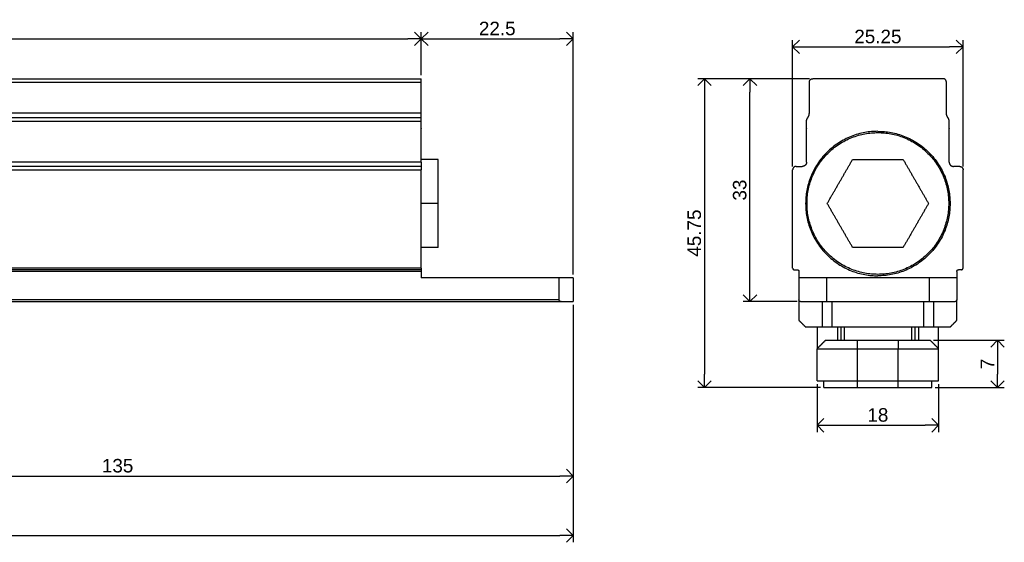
# Model space of a CAD drawing. Header units: millimetres. Extents: x 305 to 653, y 1507 to 1733.
# Tile 4 of 5: x 507 to 653, y 1507 to 1584. Entities that reach past the tile are written whole.
import ezdxf

# ---------------------------------------------------------------- set-up
doc = ezdxf.new("R2010")
doc.units = ezdxf.units.MM
for name, color, linetype, true_color in [('Make2D$dims', 7, 'Continuous', 0x007f00), ('Make2D$Visible$Curves', 7, 'Continuous', 0x000000), ('Make2D$Visible$Tangents', 7, 'Continuous', 0x000000)]:
    doc.layers.add(name, color=color, linetype=linetype, true_color=true_color)
doc.styles.add('Arial Regular', font='txt')
doc.dimstyles.new('dimensions default 01', dxfattribs={"dimtxt": 2, "dimasz": 2, "dimexe": 1, "dimexo": 0.5, "dimgap": 0.5, "dimtad": 1, "dimtoh": 1, "dimdec": 3, "dimdsep": 46, "dimtxsty": 'Arial Regular', "dimblk": 'OPEN90', "dimcen": 2.5, "dimadec": 1, "dimazin": 1, "dimtfac": 1, "dimtdec": 4, "dimtix": 1, "dimtofl": 0, "dimtmove": 1, "dimatfit": 3, "dimldrblk": 'OPEN90', "dimfxl": 1, "dimtolj": 1, "dimtzin": 1, "dimarcsym": 0})

# ---------------------------------------------------------------- blocks, each defined once
blk = doc.blocks.new('_Open90')
at = {"color": 0, "linetype": 'ByBlock', "lineweight": -2}
for p, q in [((0, 0), (-1, 0)), ((-0.5, 0.5), (0, 0)), ((0, 0), (-0.5, -0.5))]:
    blk.add_line(p, q, dxfattribs=at)
blk = doc.blocks.new('*D2')
at = {"layer": 'Defpoints', "color": 0}
for p in [(624.83, 1530.62), (642.83, 1530.62), (642.83, 1524.03)]:
    blk.add_point(p, dxfattribs=at)
at = {"layer": 'Make2D$dims', "color": 0, "lineweight": -2}
for p, q in [((624.83, 1530.12), (624.83, 1523.03)), ((642.83, 1530.12), (642.83, 1523.03)), ((626.83, 1524.03), (640.83, 1524.03))]:
    blk.add_line(p, q, dxfattribs=at)
at = {"layer": 'Make2D$dims', "color": 0, "lineweight": -2, "xscale": 2, "yscale": 2, "zscale": 2, "rotation": 180}
blk.add_blockref('_Open90', (624.83, 1524.03), dxfattribs=at)
at = {"layer": 'Make2D$dims', "color": 0, "lineweight": -2, "xscale": 2, "yscale": 2, "zscale": 2}
blk.add_blockref('_Open90', (642.83, 1524.03), dxfattribs=at)
at = {"layer": 'Make2D$dims', "color": 0, "insert": (633.83, 1525.55), "char_height": 2, "attachment_point": 5, "style": 'Arial Regular'}
blk.add_mtext('\\A1;18', dxfattribs=at)
blk = doc.blocks.new('*D3')
at = {"layer": 'Defpoints', "color": 0}
for p in [(641.58, 1536.62), (641.83, 1529.62), (651.56, 1529.62)]:
    blk.add_point(p, dxfattribs=at)
at = {"layer": 'Make2D$dims', "color": 0, "lineweight": -2}
for p, q in [((642.08, 1536.62), (652.56, 1536.62)), ((651.56, 1534.62), (651.56, 1531.62)), ((642.33, 1529.62), (652.56, 1529.62))]:
    blk.add_line(p, q, dxfattribs=at)
at = {"layer": 'Make2D$dims', "color": 0, "lineweight": -2, "xscale": 2, "yscale": 2, "zscale": 2}
for p, rotation in [((651.56, 1536.62), 90), ((651.56, 1529.62), 270)]:
    blk.add_blockref('_Open90', p, dxfattribs=dict(at, rotation=rotation))
at = {"layer": 'Make2D$dims', "color": 0, "insert": (650.06, 1533.12), "char_height": 2, "attachment_point": 5, "rotation": 90, "style": 'Arial Regular'}
blk.add_mtext('\\A1;7', dxfattribs=at)
blk = doc.blocks.new('*D4')
at = {"layer": 'Defpoints', "color": 0}
for p in [(646.45, 1580.09), (621.2, 1561.88), (646.45, 1561.88)]:
    blk.add_point(p, dxfattribs=at)
at = {"layer": 'Make2D$dims', "color": 0, "lineweight": -2}
for p, q in [((621.2, 1562.38), (621.2, 1581.09)), ((623.2, 1580.09), (644.45, 1580.09)), ((646.45, 1562.38), (646.45, 1581.09))]:
    blk.add_line(p, q, dxfattribs=at)
at = {"layer": 'Make2D$dims', "color": 0, "lineweight": -2, "xscale": 2, "yscale": 2, "zscale": 2, "rotation": 180}
blk.add_blockref('_Open90', (621.2, 1580.09), dxfattribs=at)
at = {"layer": 'Make2D$dims', "color": 0, "lineweight": -2, "xscale": 2, "yscale": 2, "zscale": 2}
blk.add_blockref('_Open90', (646.45, 1580.09), dxfattribs=at)
at = {"layer": 'Make2D$dims', "color": 0, "insert": (633.83, 1581.61), "char_height": 2, "attachment_point": 5, "style": 'Arial Regular'}
blk.add_mtext('\\A1;25.25', dxfattribs=at)
blk = doc.blocks.new('*D5')
at = {"layer": 'Defpoints', "color": 0}
for p in [(614.88, 1575.37), (624.18, 1575.37), (622.38, 1542.37)]:
    blk.add_point(p, dxfattribs=at)
at = {"layer": 'Make2D$dims', "color": 0, "lineweight": -2}
for p, q in [((623.68, 1575.37), (613.88, 1575.37)), ((614.88, 1544.37), (614.88, 1573.37)), ((621.88, 1542.37), (613.88, 1542.37))]:
    blk.add_line(p, q, dxfattribs=at)
at = {"layer": 'Make2D$dims', "color": 0, "lineweight": -2, "xscale": 2, "yscale": 2, "zscale": 2}
for p, rotation in [((614.88, 1575.37), 90), ((614.88, 1542.37), 270)]:
    blk.add_blockref('_Open90', p, dxfattribs=dict(at, rotation=rotation))
at = {"layer": 'Make2D$dims', "color": 0, "insert": (613.36, 1558.87), "char_height": 2, "attachment_point": 5, "rotation": 90, "style": 'Arial Regular'}
blk.add_mtext('\\A1;33', dxfattribs=at)
blk = doc.blocks.new('*D6')
at = {"layer": 'Defpoints', "color": 0}
for p in [(624.18, 1575.37), (608.15, 1529.62), (625.83, 1529.62)]:
    blk.add_point(p, dxfattribs=at)
at = {"layer": 'Make2D$dims', "color": 0, "lineweight": -2}
for p, q in [((623.68, 1575.37), (607.15, 1575.37)), ((608.15, 1573.37), (608.15, 1531.62)), ((625.33, 1529.62), (607.15, 1529.62))]:
    blk.add_line(p, q, dxfattribs=at)
at = {"layer": 'Make2D$dims', "color": 0, "lineweight": -2, "xscale": 2, "yscale": 2, "zscale": 2}
for p, rotation in [((608.15, 1575.37), 90), ((608.15, 1529.62), 270)]:
    blk.add_blockref('_Open90', p, dxfattribs=dict(at, rotation=rotation))
at = {"layer": 'Make2D$dims', "color": 0, "insert": (606.63, 1552.5), "char_height": 2, "attachment_point": 5, "rotation": 90, "style": 'Arial Regular'}
blk.add_mtext('\\A1;45.75', dxfattribs=at)
blk = doc.blocks.new('*D7')
at = {"layer": 'Defpoints', "color": 0}
for p in [(318.68, 1542.37), (588.68, 1542.37), (588.68, 1507.7)]:
    blk.add_point(p, dxfattribs=at)
at = {"layer": 'Make2D$dims', "color": 0, "lineweight": -2}
for p, q in [((318.68, 1541.87), (318.68, 1506.7)), ((588.68, 1541.87), (588.68, 1506.7)), ((320.68, 1507.7), (586.68, 1507.7))]:
    blk.add_line(p, q, dxfattribs=at)
at = {"layer": 'Make2D$dims', "color": 0, "lineweight": -2, "xscale": 2, "yscale": 2, "zscale": 2, "rotation": 180}
blk.add_blockref('_Open90', (318.68, 1507.7), dxfattribs=at)
at = {"layer": 'Make2D$dims', "color": 0, "lineweight": -2, "xscale": 2, "yscale": 2, "zscale": 2}
blk.add_blockref('_Open90', (588.68, 1507.7), dxfattribs=at)
at = {"layer": 'Make2D$dims', "color": 0, "insert": (453.68, 1509.22), "char_height": 2, "attachment_point": 5, "style": 'Arial Regular'}
blk.add_mtext('\\A1;270', dxfattribs=at)
blk = doc.blocks.new('*D8')
at = {"layer": 'Defpoints', "color": 0}
for p in [(588.68, 1581.28), (566.18, 1575.37), (588.68, 1545.88)]:
    blk.add_point(p, dxfattribs=at)
at = {"layer": 'Make2D$dims', "color": 0, "lineweight": -2}
for p, q in [((566.18, 1575.87), (566.18, 1582.28)), ((588.68, 1546.38), (588.68, 1582.28)), ((568.18, 1581.28), (586.68, 1581.28))]:
    blk.add_line(p, q, dxfattribs=at)
at = {"layer": 'Make2D$dims', "color": 0, "lineweight": -2, "xscale": 2, "yscale": 2, "zscale": 2, "rotation": 180}
blk.add_blockref('_Open90', (566.18, 1581.28), dxfattribs=at)
at = {"layer": 'Make2D$dims', "color": 0, "lineweight": -2, "xscale": 2, "yscale": 2, "zscale": 2}
blk.add_blockref('_Open90', (588.68, 1581.28), dxfattribs=at)
at = {"layer": 'Make2D$dims', "color": 0, "insert": (577.43, 1582.8), "char_height": 2, "attachment_point": 5, "style": 'Arial Regular'}
blk.add_mtext('\\A1;22.5', dxfattribs=at)
blk = doc.blocks.new('*D9')
at = {"layer": 'Defpoints', "color": 0}
for p in [(566.18, 1581.28), (341.18, 1575.37), (566.18, 1575.37)]:
    blk.add_point(p, dxfattribs=at)
at = {"layer": 'Make2D$dims', "color": 0, "lineweight": -2}
for p, q in [((341.18, 1575.87), (341.18, 1582.28)), ((566.18, 1575.87), (566.18, 1582.28)), ((343.18, 1581.28), (564.18, 1581.28))]:
    blk.add_line(p, q, dxfattribs=at)
at = {"layer": 'Make2D$dims', "color": 0, "lineweight": -2, "xscale": 2, "yscale": 2, "zscale": 2, "rotation": 180}
blk.add_blockref('_Open90', (341.18, 1581.28), dxfattribs=at)
at = {"layer": 'Make2D$dims', "color": 0, "lineweight": -2, "xscale": 2, "yscale": 2, "zscale": 2}
blk.add_blockref('_Open90', (566.18, 1581.28), dxfattribs=at)
at = {"layer": 'Make2D$dims', "color": 0, "insert": (453.68, 1582.8), "char_height": 2, "attachment_point": 5, "style": 'Arial Regular'}
blk.add_mtext('\\A1;225', dxfattribs=at)
blk = doc.blocks.new('*D13')
at = {"layer": 'Defpoints', "color": 0}
for p in [(588.68, 1542.37), (453.68, 1529.62), (588.68, 1516.51)]:
    blk.add_point(p, dxfattribs=at)
at = {"layer": 'Make2D$dims', "color": 0, "lineweight": -2}
for p, q in [((588.68, 1541.87), (588.68, 1515.51)), ((453.68, 1529.12), (453.68, 1515.51)), ((455.68, 1516.51), (586.68, 1516.51))]:
    blk.add_line(p, q, dxfattribs=at)
at = {"layer": 'Make2D$dims', "color": 0, "lineweight": -2, "xscale": 2, "yscale": 2, "zscale": 2, "rotation": 180}
blk.add_blockref('_Open90', (453.68, 1516.51), dxfattribs=at)
at = {"layer": 'Make2D$dims', "color": 0, "lineweight": -2, "xscale": 2, "yscale": 2, "zscale": 2}
blk.add_blockref('_Open90', (588.68, 1516.51), dxfattribs=at)
at = {"layer": 'Make2D$dims', "color": 0, "insert": (521.18, 1518.03), "char_height": 2, "attachment_point": 5, "style": 'Arial Regular'}
blk.add_mtext('\\A1;135', dxfattribs=at)

msp = doc.modelspace()

# ---------------------------------------------------------------- linework, layer by layer
at = {"layer": 'Make2D$Visible$Curves', "lineweight": -3}
for points in [[(453.6814, 1575.3749), (509.9314, 1575.3749), (566.1814, 1575.3749)], [(566.1814, 1570.3383), (566.1814, 1572.6066), (566.1814, 1574.8749)], [(623.6775, 1570.3383), (623.6775, 1572.6066), (623.6775, 1574.8749)], [(643.9775, 1570.3383), (643.9775, 1572.6066), (643.9775, 1574.8749)], [(568.6815, 1563.3883), (567.4315, 1563.3883), (566.1815, 1563.3883)], [(568.6815, 1556.8883), (568.6815, 1560.1383), (568.6815, 1563.3883)], [(626.3219, 1556.8883), (628.1983, 1560.1383), (630.0747, 1563.3883)], [(630.0747, 1563.3883), (633.8275, 1563.3883), (637.5802, 1563.3883)], [(637.5802, 1563.3883), (639.4566, 1560.1383), (641.333, 1556.8883)], [(566.1814, 1562.3751), (509.9314, 1562.3751), (453.6814, 1562.3751)], [(566.1814, 1547.3249), (566.1814, 1554.6), (566.1814, 1561.8751)], [(621.2025, 1547.3249), (621.2025, 1554.6), (621.2025, 1561.8751)], [(621.7025, 1562.3751), (622.165, 1562.3751), (622.6275, 1562.3751)], [(645.9525, 1562.3751), (645.49, 1562.3751), (645.0275, 1562.3751)], [(646.4525, 1547.3249), (646.4525, 1554.6), (646.4525, 1561.8751)], [(568.6815, 1556.8883), (567.4315, 1556.8883), (566.1815, 1556.8883)], [(568.6815, 1550.3883), (568.6815, 1553.6383), (568.6815, 1556.8883)], [(630.0747, 1550.3883), (628.1983, 1553.6383), (626.3219, 1556.8883)], [(641.333, 1556.8883), (639.4566, 1553.6383), (637.5802, 1550.3883)], [(568.6815, 1550.3883), (567.4315, 1550.3883), (566.1815, 1550.3883)], [(637.5802, 1550.3883), (633.8275, 1550.3883), (630.0747, 1550.3883)], [(566.1814, 1547.0749), (509.9314, 1547.0749), (453.6814, 1547.0749)], [(566.1814, 1546.8249), (566.1814, 1546.35), (566.1814, 1545.8751)], [(621.4525, 1547.0749), (621.665, 1547.0749), (621.8775, 1547.0749)], [(622.1275, 1546.8249), (622.1275, 1546.35), (622.1275, 1545.8751)], [(645.5275, 1546.8249), (645.5275, 1546.35), (645.5275, 1545.8751)], [(646.2025, 1547.0749), (645.99, 1547.0749), (645.7775, 1547.0749)], [(586.5787, 1545.8751), (576.38, 1545.8751), (566.1814, 1545.8751)], [(586.5787, 1545.8751), (586.5787, 1544.25), (586.5787, 1542.6249)], [(588.6814, 1545.8751), (588.6814, 1544.125), (588.6814, 1542.3749)], [(622.1275, 1545.8751), (622.1275, 1544.25), (622.1275, 1542.6249)], [(641.4525, 1545.8751), (633.8275, 1545.8751), (626.2025, 1545.8751)], [(645.5275, 1545.8751), (645.5275, 1544.25), (645.5275, 1542.6249)], [(491.3814, 1542.3749), (539.1414, 1542.3749), (586.9015, 1542.3749)], [(622.1275, 1542.6207), (622.1275, 1541.0979), (622.1275, 1539.5751)], [(626.2025, 1542.3749), (633.8275, 1542.3749), (641.4525, 1542.3749)], [(645.5275, 1539.5751), (645.5275, 1541.1), (645.5275, 1542.6249)], [(622.1275, 1539.5751), (622.6275, 1539.0751), (623.1275, 1538.5751)], [(644.5275, 1538.5751), (645.0275, 1539.0751), (645.5275, 1539.5751)], [(625.6007, 1538.5751), (624.3641, 1538.5751), (623.1275, 1538.5751)], [(624.8275, 1538.5751), (624.8275, 1536.975), (624.8275, 1535.3749)], [(628.3275, 1538.5751), (628.3275, 1537.6), (628.3275, 1536.6249)], [(639.3275, 1538.5751), (639.3275, 1537.6), (639.3275, 1536.6249)], [(644.5275, 1538.5751), (643.2909, 1538.5751), (642.0543, 1538.5751)], [(642.8275, 1535.3749), (642.8275, 1536.975), (642.8275, 1538.5751)], [(626.0775, 1536.6249), (625.4525, 1535.9999), (624.8275, 1535.3749)], [(630.8275, 1536.6249), (633.8275, 1536.6249), (636.8275, 1536.6249)], [(642.8275, 1535.3749), (642.2025, 1535.9999), (641.5775, 1536.6249)], [(624.8275, 1530.6249), (624.8275, 1532.9999), (624.8275, 1535.3749)], [(630.8275, 1535.3749), (633.8275, 1535.3749), (636.8275, 1535.3749)], [(642.8275, 1530.6249), (642.8275, 1532.9999), (642.8275, 1535.3749)], [(625.8275, 1529.6249), (625.8275, 1530.1249), (625.8275, 1530.6249)], [(630.8275, 1530.6249), (633.8275, 1530.6249), (636.8275, 1530.6249)], [(641.8275, 1529.6249), (641.8275, 1530.1249), (641.8275, 1530.6249)], [(630.8275, 1529.6249), (633.8275, 1529.6249), (636.8275, 1529.6249)]]:
    msp.add_open_spline(points, degree=2, dxfattribs=at)
for points, weights in [([(566.1814, 1574.8749), (566.1814, 1575.3749), (566.1814, 1575.3749)], [1, 0.707106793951, 1]), ([(623.6775, 1574.8749), (623.6775, 1575.3749), (624.1775, 1575.3749)], [1, 0.707106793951, 1]), ([(643.9775, 1574.8749), (643.9775, 1575.3749), (643.4775, 1575.3749)], [1, 0.707106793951, 1]), ([(566.1814, 1569.5854), (566.1814, 1569.9236), (566.1814, 1570.3383)], [1, 0.952684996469, 1]), ([(623.4372, 1569.5854), (623.6775, 1569.9236), (623.6775, 1570.3383)], [1, 0.952684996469, 1]), ([(644.2177, 1569.5854), (643.9775, 1569.9236), (643.9775, 1570.3383)], [1, 0.952684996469, 1]), ([(566.1814, 1569.0063), (566.1814, 1569.3253), (566.1814, 1569.5854)], [1, 0.952684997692, 1]), ([(623.2525, 1569.0063), (623.2525, 1569.3253), (623.4372, 1569.5854)], [1, 0.952684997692, 1]), ([(644.4025, 1569.0063), (644.4025, 1569.3253), (644.2177, 1569.5854)], [1, 0.952684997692, 1]), ([(633.8275, 1567.5749), (623.1275, 1567.5749), (623.1275, 1556.8749)], [1, 0.707106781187, 1]), ([(633.8275, 1567.5749), (644.5275, 1567.5749), (644.5275, 1556.8749)], [1, 0.707106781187, 1]), ([(566.1814, 1563.0001), (566.1814, 1562.3751), (566.1814, 1562.3751)], [1, 0.707106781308, 1]), ([(623.2525, 1563.0001), (623.2525, 1562.3751), (622.6275, 1562.3751)], [1, 0.707106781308, 1]), ([(644.4025, 1563.0001), (644.4025, 1562.3751), (645.0275, 1562.3751)], [1, 0.707106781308, 1]), ([(566.1814, 1562.3751), (566.1814, 1562.3751), (566.1814, 1561.8751)], [1, 0.707106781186, 1]), ([(621.7025, 1562.3751), (621.2025, 1562.3751), (621.2025, 1561.8751)], [1, 0.707106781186, 1]), ([(645.9525, 1562.3751), (646.4525, 1562.3751), (646.4525, 1561.8751)], [1, 0.707106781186, 1]), ([(623.1275, 1556.8749), (623.1275, 1546.1749), (633.8275, 1546.1749)], [1, 0.707106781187, 1]), ([(644.5275, 1556.8749), (644.5275, 1546.1749), (633.8275, 1546.1749)], [1, 0.707106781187, 1]), ([(566.1814, 1547.3249), (566.1814, 1547.0749), (566.1814, 1547.0749)], [1, 0.707106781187, 1]), ([(566.1814, 1547.0749), (566.1814, 1547.0749), (566.1814, 1546.8249)], [1, 0.707106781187, 1]), ([(621.2025, 1547.3249), (621.2025, 1547.0749), (621.4525, 1547.0749)], [1, 0.707106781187, 1]), ([(621.8775, 1547.0749), (622.1275, 1547.0749), (622.1275, 1546.8249)], [1, 0.707106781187, 1]), ([(645.5275, 1546.8249), (645.5275, 1547.0749), (645.7775, 1547.0749)], [1, 0.707106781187, 1]), ([(646.2025, 1547.0749), (646.4525, 1547.0749), (646.4525, 1547.3249)], [1, 0.707106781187, 1]), ([(588.6814, 1545.8751), (588.6814, 1545.8751), (586.5787, 1545.8751)], [1, 0.888667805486, 1]), ([(626.2025, 1545.8751), (623.6227, 1545.8751), (622.1276, 1545.8751)], [1, 0.888675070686, 0.999985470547]), ([(645.5275, 1545.8751), (644.0325, 1545.8751), (641.4525, 1545.8751)], [1, 0.888667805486, 1]), ([(586.9015, 1542.3749), (588.6814, 1542.3749), (588.6814, 1542.3749)], [1, 0.906650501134, 1]), ([(622.1545, 1542.5112), (622.1546, 1542.511), (622.1547, 1542.5108)], [0.874860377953, 0.874724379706, 0.874589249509]), ([(622.3775, 1542.3749), (623.8759, 1542.3749), (626.2025, 1542.3749)], [1, 0.906650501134, 1]), ([(633.8275, 1542.3751), (633.8275, 1542.3751), (633.8276, 1542.3751)], [1, 0.999991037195, 0.999982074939]), ([(641.4525, 1542.3749), (643.7791, 1542.3749), (645.2775, 1542.3749)], [1, 0.906650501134, 1]), ([(627.0698, 1538.5751), (626.4759, 1538.5751), (625.6007, 1538.5751)], [1, 0.916125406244, 1]), ([(642.0543, 1538.5751), (641.1791, 1538.5751), (640.5852, 1538.5751)], [1, 0.916125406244, 1]), ([(626.0775, 1536.6249), (626.0775, 1536.6249), (630.8275, 1536.6249)], [1, 0.707106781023, 1]), ([(636.8275, 1536.6249), (641.5775, 1536.6249), (641.5775, 1536.6249)], [1, 0.707106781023, 1]), ([(624.8275, 1535.3749), (624.8275, 1535.3749), (630.8275, 1535.3749)], [1, 0.707106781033, 1]), ([(636.8275, 1535.3749), (642.8275, 1535.3749), (642.8275, 1535.3749)], [1, 0.707106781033, 1]), ([(624.8275, 1530.6249), (624.8275, 1530.6249), (630.8275, 1530.6249)], [1, 0.707106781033, 1]), ([(636.8275, 1530.6249), (642.8275, 1530.6249), (642.8275, 1530.6249)], [1, 0.707106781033, 1]), ([(625.8275, 1529.6249), (625.8275, 1529.6249), (630.8275, 1529.6249)], [1, 0.707106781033, 1]), ([(636.8275, 1529.6249), (641.8275, 1529.6249), (641.8275, 1529.6249)], [1, 0.707106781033, 1])]:
    msp.add_rational_spline(points, weights, degree=2, dxfattribs=at)
for points, degree, knots in [([(643.4775, 1575.3749), (638.6525, 1575.3749), (633.8275, 1575.3749), (629.0025, 1575.3749), (624.1775, 1575.3749)], 2, [2.01903169, 2.01903169, 2.01903169, 11.66903153, 11.66903153, 21.31903138, 21.31903138, 21.31903138]), ([(566.1814, 1563.0001), (566.1814, 1565.4273), (566.1814, 1567.8545), (566.1814, 1568.4304), (566.1814, 1569.0063)], 2, [-5.67703922, -5.67703922, -5.67703922, -5.41984152, -5.41984152, -4.28843215, -4.28843215, -4.28843215]), ([(623.2525, 1563.0001), (623.2525, 1565.4273), (623.2525, 1567.8545), (623.2525, 1568.4304), (623.2525, 1569.0063)], 2, [-5.67703922, -5.67703922, -5.67703922, -5.41984152, -5.41984152, -4.28843215, -4.28843215, -4.28843215]), ([(644.4025, 1563.0001), (644.4025, 1565.4273), (644.4025, 1567.8545), (644.4025, 1568.4304), (644.4025, 1569.0063)], 2, [-5.67703922, -5.67703922, -5.67703922, -5.41984152, -5.41984152, -4.28843215, -4.28843215, -4.28843215]), ([(586.9015, 1542.3749), (586.8375, 1542.3749), (586.7683, 1542.3924), (586.6768, 1542.4473), (586.6458, 1542.4725), (586.5968, 1542.5373), (586.5787, 1542.5784), (586.5787, 1542.6249)], 3, [0, 0, 0, 0, 0.258101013, 0.258101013, 0.391598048, 0.391598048, 0.529206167, 0.529206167, 0.529206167, 0.529206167]), ([(622.3775, 1542.3749), (622.3236, 1542.3749), (622.2685, 1542.3924), (622.1989, 1542.4473), (622.176, 1542.4725), (622.1403, 1542.5373), (622.1275, 1542.5784), (622.1275, 1542.6249)], 3, [0, 0, 0, 0, 0.258101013, 0.258101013, 0.391598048, 0.391598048, 0.529206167, 0.529206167, 0.529206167, 0.529206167]), ([(645.5275, 1542.6249), (645.5275, 1542.5783), (645.5146, 1542.5372), (645.479, 1542.4725), (645.456, 1542.4473), (645.3865, 1542.3924), (645.3313, 1542.3749), (645.2775, 1542.3749)], 3, [0, 0, 0, 0, 0.137329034, 0.137329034, 0.270902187, 0.270902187, 0.529213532, 0.529213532, 0.529213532, 0.529213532]), ([(640.5852, 1538.5751), (640.5029, 1538.5751), (640.4187, 1538.5751), (640.3329, 1538.5751), (639.4786, 1538.5751), (638.4644, 1538.5751), (636.7914, 1538.5751), (636.2134, 1538.5751), (635.0313, 1538.5751), (634.4301, 1538.5751), (633.8275, 1538.5751), (633.2249, 1538.5751), (632.6237, 1538.5751), (631.4416, 1538.5751), (630.8636, 1538.5751), (629.1906, 1538.5751), (628.1764, 1538.5751), (627.3221, 1538.5751), (627.2363, 1538.5751), (627.1521, 1538.5751), (627.0698, 1538.5751)], 3, [0.89192806, 0.89192806, 0.89192806, 0.89192806, 1.25632313, 1.25632313, 1.25632313, 4.88807006, 4.88807006, 6.699561, 6.699561, 8.51105195, 8.51105195, 8.51105195, 10.3225429, 10.3225429, 12.13403385, 12.13403385, 15.76578077, 15.76578077, 15.76578077, 16.13017584, 16.13017584, 16.13017584, 16.13017584])]:
    msp.add_open_spline(points, degree=degree, knots=knots, dxfattribs=at)
for points, knots in [([(633.8275, 1546.3883), (623.3275, 1546.3883), (623.3275, 1556.8883), (623.3275, 1567.3883), (633.8275, 1567.3883)], [29.84513021, 29.84513021, 29.84513021, 44.76769531, 44.76769531, 59.69026042, 59.69026042, 59.69026042]), ([(633.8275, 1567.3883), (644.3275, 1567.3883), (644.3275, 1556.8883), (644.3275, 1546.3883), (633.8275, 1546.3883)], [0, 0, 0, 14.9225651, 14.9225651, 29.84513021, 29.84513021, 29.84513021])]:
    msp.add_rational_spline(points, [1, 0.707106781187, 1, 0.707106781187, 1], degree=2, knots=knots, dxfattribs=at)
at = {"layer": 'Make2D$Visible$Tangents', "lineweight": -3}
for points in [[(453.6814, 1574.8749), (509.9314, 1574.8749), (566.1814, 1574.8749)], [(453.6814, 1570.3383), (509.9314, 1570.3383), (566.1814, 1570.3383)], [(566.1814, 1569.5854), (509.9314, 1569.5854), (453.6814, 1569.5854)], [(566.1814, 1569.0063), (509.9314, 1569.0063), (453.6814, 1569.0063)], [(566.1814, 1563.0001), (509.9314, 1563.0001), (453.6814, 1563.0001)], [(453.6814, 1561.8751), (509.9314, 1561.8751), (566.1814, 1561.8751)], [(566.1814, 1547.3249), (509.9314, 1547.3249), (453.6814, 1547.3249)], [(566.1814, 1546.8249), (509.9314, 1546.8249), (453.6814, 1546.8249)], [(626.2025, 1545.8751), (626.2025, 1544.125), (626.2025, 1542.3749)], [(641.4525, 1545.8751), (641.4525, 1544.125), (641.4525, 1542.3749)], [(586.5787, 1542.6249), (538.98, 1542.6249), (491.3814, 1542.6249)], [(625.6007, 1538.5751), (625.6007, 1540.475), (625.6007, 1542.3749)], [(627.0698, 1538.5751), (627.0698, 1540.475), (627.0698, 1542.375)], [(640.5852, 1542.3749), (640.5852, 1540.475), (640.5852, 1538.5751)], [(642.0543, 1542.3749), (642.0543, 1540.475), (642.0543, 1538.5751)], [(627.8275, 1538.5751), (627.8275, 1537.6), (627.8275, 1536.6249)], [(628.8275, 1538.5751), (628.8275, 1537.6), (628.8275, 1536.6249)], [(638.8275, 1538.5751), (638.8275, 1537.6), (638.8275, 1536.6249)], [(639.8275, 1538.5751), (639.8275, 1537.6), (639.8275, 1536.6249)], [(630.8275, 1535.3749), (630.8275, 1535.9999), (630.8275, 1536.6249)], [(636.8275, 1536.6249), (636.8275, 1535.9999), (636.8275, 1535.3749)], [(630.8275, 1530.6249), (630.8275, 1532.9999), (630.8275, 1535.3749)], [(636.8275, 1530.6249), (636.8275, 1532.9999), (636.8275, 1535.3749)], [(630.8275, 1529.6249), (630.8275, 1530.1249), (630.8275, 1530.6249)], [(636.8275, 1529.6249), (636.8275, 1530.1249), (636.8275, 1530.6249)]]:
    msp.add_open_spline(points, degree=2, dxfattribs=at)

# ---------------------------------------------------------------- dimensions: what is measured, and where the dimension line sits
at = {"layer": 'Make2D$dims'}
for base, p1, p2, picture, middle in [((566.1814, 1581.278), (341.1814, 1575.3749), (566.1814, 1575.3749), '*D9', (453.6814, 1582.799)), ((588.6814, 1581.278), (566.1814, 1575.3749), (588.6814, 1545.8751), '*D8', (577.4314, 1582.799)), ((646.4525, 1580.0937), (621.2025, 1561.8751), (646.4525, 1561.8751), '*D4', (633.8275, 1581.6147)), ((588.6814, 1507.6954), (318.6814, 1542.3749), (588.6814, 1542.3749), '*D7', (453.6814, 1509.2164)), ((588.6814, 1516.508), (453.6813, 1529.6249), (588.6814, 1542.3749), '*D13', (521.1813, 1518.029)), ((642.8275, 1524.0339), (624.8275, 1530.6249), (642.8275, 1530.6249), '*D2', (633.8275, 1525.5549))]:
    dim = msp.add_linear_dim(base=base, p1=p1, p2=p2, dimstyle='dimensions default 01', override={"dimtxt": 2, "dimasz": 2, "dimexe": 1, "dimexo": 0.5, "dimgap": 0.5, "dimtad": 1, "dimtih": 0, "dimtoh": 0, "dimdec": 3, "dimzin": 8, "dimtxsty": 'Arial Regular', "dimblk": 'Open90', "dimsah": 0, "dimcen": 2.5, "dimadec": 1, "dimazin": 1, "dimtix": 0, "dimtmove": 0, "dimtzin": 1}, dxfattribs=at)
    dim.commit()
    dim.dimension.update_dxf_attribs({"geometry": picture, "text_midpoint": middle})
for base, p1, p2, picture, middle in [((608.1499, 1529.6249), (624.1775, 1575.3749), (625.8275, 1529.6249), '*D6', (606.6329, 1552.4999)), ((614.8792, 1575.3749), (622.3775, 1542.3749), (624.1775, 1575.3749), '*D5', (613.3582, 1558.8749)), ((651.5621, 1529.6249), (641.5775, 1536.6249), (641.8275, 1529.6249), '*D3', (650.0621, 1533.1249))]:
    dim = msp.add_linear_dim(base=base, p1=p1, p2=p2, angle=90, dimstyle='dimensions default 01', override={"dimtxt": 2, "dimasz": 2, "dimexe": 1, "dimexo": 0.5, "dimgap": 0.5, "dimtad": 1, "dimtih": 0, "dimtoh": 0, "dimdec": 3, "dimzin": 8, "dimtxsty": 'Arial Regular', "dimblk": 'Open90', "dimsah": 0, "dimcen": 2.5, "dimadec": 1, "dimazin": 1, "dimtix": 0, "dimtmove": 0, "dimtzin": 1}, dxfattribs=at)
    dim.commit()
    dim.dimension.update_dxf_attribs({"geometry": picture, "text_midpoint": middle})

doc.saveas('drawing.dxf')
